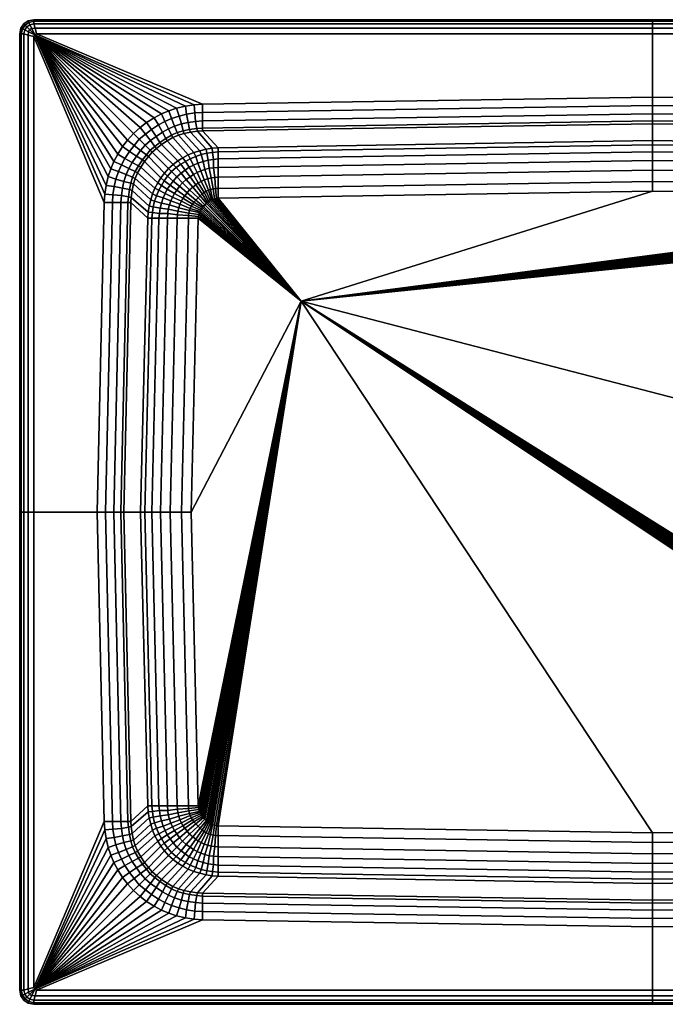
# Model space of a CAD drawing. Extents: x 0 to 900, y 0 to 700.
# Tile 1 of 2: x 0 to 459, y 0 to 700. Entities that reach past the tile are written whole.
import ezdxf

# ---------------------------------------------------------------- set-up
doc = ezdxf.new("R2010")
doc.units = 0
doc.header["$MEASUREMENT"] = 0
doc.layers.get('0').update_dxf_attribs({"linetype": 'CONTINUOUS'})

msp = doc.modelspace()

# ---------------------------------------------------------------- meshes
mesh = msp.add_polyface()
corners = [(7.2601, 696.358, 208), (6.0193, 699.166, 211), (10, 700, 211), (10, 697, 208), (5, 695, 208), (3, 697, 211), (5.994, 699.15, 230), (10, 700, 230), (3, 697, 230), (6.3843, 698.035, 234), (10, 699, 234), (4, 696, 234), (7.2445, 696.352, 237), (10, 697, 237), (5, 695, 237), (8.6834, 693.624, 239), (11, 694, 239), (7, 693, 239), (10.7179, 689.224, 240), (12, 690, 240), (60.4975, 575.893, 240), (10, 688, 240), (60, 570, 240), (61.4099, 582.185, 240), (62.9306, 588.477, 240), (64.7554, 593.956, 240), (66.9992, 599.167, 240), (69.7229, 604.409, 240), (3, 690, 208), (0, 690, 211), (0.8343, 693.981, 211), (3.6416, 692.74, 208), (0, 690, 230), (0.8497, 694.006, 230), (1, 690, 234), (1.9645, 693.616, 234), (3, 690, 237), (3.6478, 692.756, 237), (6, 689, 239), (6.3759, 691.317, 239), (0, 690), (0, 690, 205), (0.8343, 693.981, 205), (0.8497, 694.006), (3, 697, 205), (3, 697), (3.6478, 692.755, 208), (5.994, 699.15), (6.0193, 699.166, 205), (10, 700, 205), (10, 700), (7.2445, 696.352, 208)]
mesh.append_faces([[corners[k] for k in face] for face in [(0, 1, 2, 3), (4, 5, 1, 0), (1, 6, 7, 2), (5, 8, 6, 1), (6, 9, 10, 7), (8, 11, 9, 6), (9, 12, 13, 10), (11, 14, 12, 9), (12, 15, 16, 13), (14, 17, 15, 12), (15, 18, 19, 16), (17, 18, 15), (20, 18, 21, 22), (23, 18, 20), (24, 18, 23), (25, 18, 24), (26, 18, 25), (27, 18, 26), (28, 29, 30, 31), (4, 31, 30, 5), (29, 32, 33, 30), (5, 30, 33, 8), (32, 34, 35, 33), (8, 33, 35, 11), (34, 36, 37, 35), (11, 35, 37, 14), (36, 38, 39, 37), (14, 37, 39, 17), (38, 21, 18, 39), (17, 39, 18), (40, 41, 42, 43), (43, 42, 44, 45), (41, 28, 46, 42), (42, 46, 4, 44), (47, 48, 49, 50), (45, 44, 48, 47), (48, 51, 3, 49), (44, 4, 51, 48)]])
mesh = msp.add_polyface()
corners = [(10, 697, 208), (10, 700, 211), (450, 700, 211), (450, 697, 208), (10, 700, 230), (450, 700, 230), (10, 699, 234), (450, 699, 234), (10, 697, 237), (450, 697, 237), (11, 694, 239), (450, 694, 239), (12, 690, 240), (450, 690, 240), (130, 640, 240), (450, 645, 240), (130, 634, 239), (450, 639, 239), (130, 628, 236), (450, 633, 236), (124.614, 633.724, 239), (125.02, 627.641, 236), (130, 623, 231), (450, 628, 231), (125.828, 622.715, 231), (130, 621, 225), (450, 626, 225), (126.332, 620.7, 225), (141, 609, 130), (450, 614, 130), (136.778, 608.648, 130), (121.34, 619.98, 225), (132.487, 607.98, 130), (141, 606, 116), (450, 611, 116), (137.168, 605.642, 116), (132.988, 605.03, 116), (128.029, 606.867, 130), (129.032, 604.084, 116), (141, 601, 104), (450, 606, 104), (137.725, 600.688, 104), (133.88, 600.187, 104), (130.42, 599.179, 104), (125.132, 602.748, 116), (126.686, 598.01, 104), (141, 595, 97), (450, 600, 97), (137.831, 594.765, 97), (134.71, 594.375, 97), (131.646, 593.54, 97), (128.804, 592.483, 97), (141, 588, 93), (450, 593, 93), (138.778, 587.79, 93), (136.159, 587.512, 93), (133.652, 586.788, 93), (131.255, 586.064, 93), (126.129, 591.369, 97), (129, 585, 93), (10, 700), (10, 700, 205), (450, 700, 205), (450, 700)]
mesh.append_faces([[corners[k] for k in face] for face in [(0, 1, 2, 3), (1, 4, 5, 2), (4, 6, 7, 5), (6, 8, 9, 7), (8, 10, 11, 9), (10, 12, 13, 11), (14, 15, 13, 12), (15, 14, 16, 17), (17, 16, 18, 19), (16, 20, 21, 18), (19, 18, 22, 23), (18, 21, 24, 22), (23, 22, 25, 26), (22, 24, 27, 25), (26, 25, 28, 29), (25, 27, 30, 28), (27, 31, 32, 30), (29, 28, 33, 34), (28, 30, 35, 33), (30, 32, 36, 35), (32, 37, 38, 36), (34, 33, 39, 40), (33, 35, 41, 39), (35, 36, 42, 41), (36, 38, 43, 42), (38, 44, 45, 43), (40, 39, 46, 47), (39, 41, 48, 46), (41, 42, 49, 48), (42, 43, 50, 49), (43, 45, 51, 50), (47, 46, 52, 53), (46, 48, 54, 52), (48, 49, 55, 54), (49, 50, 56, 55), (50, 51, 57, 56), (51, 58, 59, 57), (60, 61, 62, 63), (61, 0, 3, 62)]])
mesh = msp.add_polyface()
corners = [(773, 559, 90), (200, 500, 90), (778, 350, 90), (772.866, 560.004, 90), (772.64, 561.421, 90), (772.287, 562.837, 90), (771.965, 563.642, 90), (771.451, 564.639, 90), (770.772, 565.606, 90), (770.149, 566.406, 90), (769.325, 567.274, 90), (768.279, 568.364, 90), (770, 640, 240), (450, 645, 240), (450, 639, 239), (770, 634, 239), (450, 633, 236), (770, 628, 236), (450, 628, 231), (770, 623, 231), (450, 626, 225), (770, 621, 225), (450, 614, 130), (759, 609, 130), (450, 611, 116), (759, 606, 116), (450, 606, 104), (759, 601, 104), (450, 600, 97), (759, 595, 97), (450, 593, 93), (759, 588, 93), (450, 585, 91), (759, 580, 91), (450, 578, 90), (759, 573, 90), (760.004, 572.866, 90), (761.421, 572.64, 90), (762.837, 572.287, 90), (763.642, 571.965, 90), (764.639, 571.451, 90), (765.585, 570.832, 90), (766.409, 570.121, 90), (767.299, 569.32, 90), (888, 690, 240), (450, 690, 240), (450, 697, 208), (450, 700, 211), (890, 700, 211), (890, 697, 208), (450, 700, 230), (890, 700, 230), (450, 699, 234), (890, 699, 234), (450, 697, 237), (890, 697, 237), (450, 694, 239), (889, 694, 239)]
mesh.append_faces([[corners[k] for k in face] for face in [(0, 1, 2), (3, 1, 0), (4, 1, 3), (5, 1, 4), (6, 1, 5), (7, 1, 6), (8, 1, 7), (9, 1, 8), (10, 1, 9), (11, 1, 10), (12, 13, 14, 15), (15, 14, 16, 17), (17, 16, 18, 19), (19, 18, 20, 21), (21, 20, 22, 23), (23, 22, 24, 25), (25, 24, 26, 27), (27, 26, 28, 29), (29, 28, 30, 31), (31, 30, 32, 33), (33, 32, 34, 35), (35, 34, 1), (36, 35, 1), (37, 36, 1), (38, 37, 1), (39, 38, 1), (40, 39, 1), (41, 40, 1), (42, 41, 1), (43, 42, 1), (11, 43, 1), (13, 12, 44, 45), (46, 47, 48, 49), (47, 50, 51, 48), (50, 52, 53, 51), (52, 54, 55, 53), (54, 56, 57, 55), (56, 45, 44, 57)]])
mesh = msp.add_polyface()
corners = [(773.217, 573.318, 91), (768.279, 568.364, 90), (769.325, 567.274, 90), (774.799, 571.686, 91), (774.98, 627.641, 236), (770, 628, 236), (770, 623, 231), (774.172, 622.715, 231), (770, 621, 225), (773.668, 620.7, 225), (759, 609, 130), (763.222, 608.648, 130), (778.66, 619.98, 225), (767.513, 607.98, 130), (759, 606, 116), (762.832, 605.642, 116), (767.012, 605.03, 116), (770.968, 604.084, 116), (771.971, 606.867, 130), (759, 601, 104), (762.275, 600.688, 104), (766.12, 600.187, 104), (769.58, 599.179, 104), (773.314, 598.01, 104), (774.868, 602.748, 116), (759, 595, 97), (762.169, 594.765, 97), (765.29, 594.375, 97), (768.354, 593.54, 97), (771.196, 592.483, 97), (759, 588, 93), (761.222, 587.79, 93), (763.841, 587.512, 93), (766.349, 586.788, 93), (768.745, 586.064, 93), (773.871, 591.369, 97), (771, 585, 93), (759, 580, 91), (760.777, 579.875, 91), (762.483, 579.65, 91), (764.253, 579.297, 91), (765.847, 578.822, 91), (767.504, 578.01, 91), (773, 584, 93), (768.745, 577.152, 91), (774.874, 582.669, 93), (770.193, 576.094, 91), (759, 573, 90), (760.004, 572.866, 90), (761.421, 572.64, 90), (762.837, 572.287, 90), (763.642, 571.965, 90), (764.639, 571.451, 90), (765.585, 570.832, 90), (766.409, 570.121, 90), (771.61, 574.793, 91), (767.299, 569.32, 90), (450, 700), (450, 700, 205), (890, 700, 205), (890, 700), (450, 697, 208), (890, 697, 208)]
mesh.append_faces([[corners[k] for k in face] for face in [(0, 1, 2, 3), (4, 5, 6, 7), (7, 6, 8, 9), (9, 8, 10, 11), (12, 9, 11, 13), (11, 10, 14, 15), (13, 11, 15, 16), (13, 16, 17, 18), (15, 14, 19, 20), (16, 15, 20, 21), (16, 21, 22, 17), (17, 22, 23, 24), (20, 19, 25, 26), (21, 20, 26, 27), (22, 21, 27, 28), (23, 22, 28, 29), (26, 25, 30, 31), (27, 26, 31, 32), (28, 27, 32, 33), (29, 28, 33, 34), (35, 29, 34, 36), (31, 30, 37, 38), (32, 31, 38, 39), (33, 32, 39, 40), (34, 33, 40, 41), (36, 34, 41, 42), (43, 36, 42, 44), (45, 43, 44, 46), (38, 37, 47, 48), (39, 38, 48, 49), (40, 39, 49, 50), (41, 40, 50, 51), (42, 41, 51, 52), (44, 42, 52, 53), (46, 44, 53, 54), (55, 46, 54, 56), (0, 55, 56, 1), (57, 58, 59, 60), (58, 61, 62, 59)]])
mesh = msp.add_polyface()
corners = [(55, 350, 240), (61, 350, 239), (66, 570, 239), (60, 570, 240), (66.276, 575.386, 239), (60.4975, 575.893, 240), (67, 350, 236), (72, 570, 236), (72.3587, 574.98, 236), (72, 350, 231), (77, 570, 231), (77.2852, 574.172, 231), (74, 350, 225), (79, 570, 225), (79.3002, 573.668, 225), (86, 350, 130), (91, 559, 130), (91.3516, 563.222, 130), (92.0196, 567.513, 130), (80.0205, 578.66, 225), (93.133, 571.971, 130), (80.9776, 583.248, 225), (89, 350, 116), (94, 559, 116), (94.3576, 562.832, 116), (94.97, 567.012, 116), (95.9163, 570.968, 116), (97.2523, 574.868, 116), (94.4133, 576.261, 130), (94, 350, 104), (99, 559, 104), (99.312, 562.275, 104), (99.813, 566.12, 104), (100.821, 569.58, 104), (101.99, 573.314, 104), (100, 350, 97), (105, 559, 97), (105.235, 562.169, 97), (105.625, 565.29, 97), (106.46, 568.354, 97), (107.517, 571.196, 97), (108.631, 573.871, 97), (103.381, 576.434, 104), (107, 350, 93), (112, 559, 93), (10, 688, 240), (10, 350, 240), (3, 350, 208), (0, 350, 211), (0, 690, 211), (3, 690, 208), (0, 350, 230), (0, 690, 230), (1, 350, 234), (1, 690, 234), (3, 350, 237), (3, 690, 237), (6, 350, 239), (6, 689, 239), (0, 350), (0, 350, 205), (0, 690, 205), (0, 690)]
mesh.append_faces([[corners[k] for k in face] for face in [(0, 1, 2, 3), (3, 2, 4, 5), (1, 6, 7, 2), (2, 7, 8, 4), (6, 9, 10, 7), (7, 10, 11, 8), (9, 12, 13, 10), (10, 13, 14, 11), (12, 15, 16, 13), (13, 16, 17, 14), (14, 17, 18, 19), (19, 18, 20, 21), (15, 22, 23, 16), (16, 23, 24, 17), (17, 24, 25, 18), (18, 25, 26, 20), (20, 26, 27, 28), (22, 29, 30, 23), (23, 30, 31, 24), (24, 31, 32, 25), (25, 32, 33, 26), (26, 33, 34, 27), (29, 35, 36, 30), (30, 36, 37, 31), (31, 37, 38, 32), (32, 38, 39, 33), (33, 39, 40, 34), (34, 40, 41, 42), (35, 43, 44, 36), (3, 45, 46, 0), (47, 48, 49, 50), (48, 51, 52, 49), (51, 53, 54, 52), (53, 55, 56, 54), (55, 57, 58, 56), (57, 46, 45, 58), (59, 60, 61, 62), (60, 47, 50, 61)]])
mesh = msp.add_polyface()
corners = [(124.107, 639.502, 240), (130, 640, 240), (12, 690, 240), (10.7179, 689.224, 240), (117.815, 638.59, 240), (111.523, 637.069, 240), (106.044, 635.245, 240), (100.833, 633.001, 240), (95.5914, 630.277, 240), (90.2518, 626.987, 240), (85.5451, 623.383, 240), (80.8306, 619.095, 240), (103.087, 627.601, 239), (108.029, 629.717, 239), (98.5949, 625.149, 239), (93.7492, 622.024, 239), (89.3328, 618.715, 239), (85, 615, 239), (101.423, 619.953, 236), (105.71, 622.392, 236), (97, 617, 236), (93, 614, 236), (89.2534, 610.865, 236), (103.834, 615.652, 231), (108, 618, 231), (99.6927, 612.799, 231), (96.0764, 609.961, 231), (92.8, 607.2, 231), (104.896, 613.989, 225), (108.914, 616.139, 225), (100.812, 611.165, 225), (97.2532, 608.47, 225), (94.2, 605.8, 225), (109, 597, 130), (112.427, 599.575, 130), (69.7229, 604.409, 240), (74.8509, 601.405, 239), (77.9761, 606.251, 239), (73.0133, 609.748, 240), (81.2851, 610.667, 239), (76.6165, 614.455, 240), (80.0471, 598.577, 236), (83, 603, 236), (86, 607, 236), (87.2008, 600.307, 231), (90.0394, 603.924, 231), (91.5304, 602.747, 225)]
mesh.append_faces([[corners[k] for k in face] for face in [(0, 1, 2, 3), (4, 0, 3), (5, 4, 3), (6, 5, 3), (7, 6, 3), (8, 7, 3), (9, 8, 3), (10, 9, 3), (11, 10, 3), (6, 7, 12, 13), (7, 8, 14, 12), (8, 9, 15, 14), (9, 10, 16, 15), (10, 11, 17, 16), (12, 14, 18, 19), (14, 15, 20, 18), (15, 16, 21, 20), (16, 17, 22, 21), (19, 18, 23, 24), (18, 20, 25, 23), (20, 21, 26, 25), (21, 22, 27, 26), (24, 23, 28, 29), (23, 25, 30, 28), (25, 26, 31, 30), (26, 27, 32, 31), (30, 31, 33, 34), (35, 36, 37, 38), (38, 37, 39, 40), (40, 39, 17, 11), (36, 41, 42, 37), (37, 42, 43, 39), (39, 43, 22, 17), (42, 44, 45, 43), (43, 45, 27, 22), (45, 46, 32, 27), (38, 3, 35), (40, 3, 38), (11, 3, 40)]])
mesh = msp.add_polyface()
corners = [(130, 640, 240), (124.107, 639.502, 240), (124.614, 633.724, 239), (130, 634, 239), (117.815, 638.59, 240), (118.627, 632.913, 239), (111.523, 637.069, 240), (113.273, 631.53, 239), (106.044, 635.245, 240), (108.029, 629.717, 239), (119.828, 626.997, 236), (125.02, 627.641, 236), (115, 626, 236), (110.096, 624.276, 236), (103.087, 627.601, 239), (105.71, 622.392, 236), (120.836, 622.045, 231), (125.828, 622.715, 231), (116.248, 621.088, 231), (112.012, 619.728, 231), (108, 618, 231), (121.34, 619.98, 225), (126.332, 620.7, 225), (116.752, 619.022, 225), (112.869, 617.813, 225), (108.914, 616.139, 225), (128.029, 606.867, 130), (132.487, 607.98, 130), (123.739, 605.587, 130), (119.727, 603.861, 130), (104.896, 613.989, 225), (115.937, 601.801, 130), (100.812, 611.165, 225), (112.427, 599.575, 130), (125.132, 602.748, 116), (129.032, 604.084, 116), (121.287, 601.078, 116), (117.771, 599.235, 116), (114.595, 597.287, 116), (109, 597, 130), (111.251, 594.837, 116), (105.793, 594.183, 130), (108, 592, 116), (123.566, 596.619, 104), (126.686, 598.01, 104), (120.39, 595.06, 104), (117.548, 593.112, 104), (114.817, 590.829, 104), (111.749, 588.188, 104), (126.129, 591.369, 97), (128.804, 592.483, 97), (123.51, 589.922, 97), (121.17, 588.363, 97), (118.439, 586.415, 97), (127, 584, 93), (129, 585, 93), (105.163, 588.749, 116), (109.171, 585.183, 104)]
mesh.append_faces([[corners[k] for k in face] for face in [(0, 1, 2, 3), (1, 4, 5, 2), (4, 6, 7, 5), (6, 8, 9, 7), (2, 5, 10, 11), (5, 7, 12, 10), (7, 9, 13, 12), (9, 14, 15, 13), (11, 10, 16, 17), (10, 12, 18, 16), (12, 13, 19, 18), (13, 15, 20, 19), (17, 16, 21, 22), (16, 18, 23, 21), (18, 19, 24, 23), (19, 20, 25, 24), (21, 23, 26, 27), (23, 24, 28, 26), (24, 25, 29, 28), (25, 30, 31, 29), (30, 32, 33, 31), (26, 28, 34, 35), (28, 29, 36, 34), (29, 31, 37, 36), (31, 33, 38, 37), (33, 39, 40, 38), (39, 41, 42, 40), (34, 36, 43, 44), (36, 37, 45, 43), (37, 38, 46, 45), (38, 40, 47, 46), (40, 42, 48, 47), (44, 43, 49, 50), (43, 45, 51, 49), (45, 46, 52, 51), (46, 47, 53, 52), (49, 51, 54, 55), (56, 57, 48, 42)]])
mesh = msp.add_polyface()
corners = [(97.2532, 608.47, 225), (94.2, 605.8, 225), (105.793, 594.183, 130), (109, 597, 130), (60.4975, 575.893, 240), (66.276, 575.386, 239), (67.0871, 581.373, 239), (61.4099, 582.185, 240), (68.4698, 586.727, 239), (62.9306, 588.477, 240), (70.2833, 591.971, 239), (64.7554, 593.956, 240), (72.399, 596.913, 239), (66.9992, 599.167, 240), (74.8509, 601.405, 239), (69.7229, 604.409, 240), (72.3587, 574.98, 236), (73.0034, 580.172, 236), (74, 585, 236), (75.7236, 589.904, 236), (77.6084, 594.29, 236), (80.0471, 598.577, 236), (77.2852, 574.172, 231), (77.9551, 579.164, 231), (78.9122, 583.752, 231), (80.2723, 587.988, 231), (82, 592, 231), (84.348, 596.166, 231), (87.2008, 600.307, 231), (83, 603, 236), (79.3002, 573.668, 225), (80.0205, 578.66, 225), (80.9776, 583.248, 225), (82.1865, 587.131, 225), (83.8606, 591.086, 225), (86.011, 595.104, 225), (88.8352, 599.188, 225), (91.5304, 602.747, 225), (90.0394, 603.924, 231), (93.133, 571.971, 130), (94.4133, 576.261, 130), (96.139, 580.273, 130), (98.1987, 584.063, 130), (100.425, 587.573, 130), (103, 591, 130), (97.2523, 574.868, 116), (98.9223, 578.713, 116), (100.765, 582.229, 116), (102.713, 585.406, 116), (105.163, 588.749, 116), (108, 592, 116), (101.99, 573.314, 104), (103.381, 576.434, 104), (104.94, 579.61, 104), (106.888, 582.452, 104), (109.171, 585.183, 104)]
mesh.append_faces([[corners[k] for k in face] for face in [(0, 1, 2, 3), (4, 5, 6, 7), (7, 6, 8, 9), (9, 8, 10, 11), (11, 10, 12, 13), (13, 12, 14, 15), (5, 16, 17, 6), (6, 17, 18, 8), (8, 18, 19, 10), (10, 19, 20, 12), (12, 20, 21, 14), (16, 22, 23, 17), (17, 23, 24, 18), (18, 24, 25, 19), (19, 25, 26, 20), (20, 26, 27, 21), (21, 27, 28, 29), (22, 30, 31, 23), (23, 31, 32, 24), (24, 32, 33, 25), (25, 33, 34, 26), (26, 34, 35, 27), (27, 35, 36, 28), (28, 36, 37, 38), (32, 39, 40, 33), (33, 40, 41, 34), (34, 41, 42, 35), (35, 42, 43, 36), (36, 43, 44, 37), (37, 44, 2, 1), (40, 45, 46, 41), (41, 46, 47, 42), (42, 47, 48, 43), (43, 48, 49, 44), (44, 49, 50, 2), (45, 51, 52, 46), (46, 52, 53, 47), (47, 53, 54, 48), (48, 54, 55, 49)]])
mesh = msp.add_polyface()
corners = [(114.817, 590.829, 104), (111.749, 588.188, 104), (115.795, 584.1, 97), (118.439, 586.415, 97), (123.51, 589.922, 97), (121.17, 588.363, 97), (125.126, 582.669, 93), (127, 584, 93), (123, 581, 93), (120.796, 579.15, 93), (128.39, 574.793, 91), (129.807, 576.094, 91), (126.783, 573.318, 91), (103.381, 576.434, 104), (108.631, 573.871, 97), (110.078, 576.49, 97), (104.94, 579.61, 104), (111.637, 578.83, 97), (106.888, 582.452, 104), (113.585, 581.561, 97), (109.171, 585.183, 104), (105, 559, 97), (112, 559, 93), (112.21, 561.222, 93), (105.235, 562.169, 97), (112.488, 563.841, 93), (105.625, 565.29, 97), (113.212, 566.349, 93), (106.46, 568.354, 97), (113.936, 568.745, 93), (107.517, 571.196, 97), (115, 571, 93), (116, 573, 93), (117.331, 574.874, 93), (119, 577, 93), (107, 350, 93), (115, 350, 91), (120, 559, 91), (120.125, 560.777, 91), (120.35, 562.483, 91), (120.703, 564.253, 91), (121.178, 565.847, 91), (121.99, 567.504, 91), (122.848, 568.745, 91), (123.906, 570.193, 91), (125.201, 571.686, 91), (122, 350, 90), (127, 559, 90), (127.134, 560.004, 90), (127.36, 561.421, 90), (127.713, 562.837, 90), (128.035, 563.642, 90), (128.549, 564.639, 90), (129.228, 565.606, 90), (129.851, 566.406, 90), (130.675, 567.274, 90)]
mesh.append_faces([[corners[k] for k in face] for face in [(0, 1, 2, 3), (4, 5, 6, 7), (5, 3, 8, 6), (3, 2, 9, 8), (6, 8, 10, 11), (8, 9, 12, 10), (13, 14, 15, 16), (16, 15, 17, 18), (18, 17, 19, 20), (20, 19, 2, 1), (21, 22, 23, 24), (24, 23, 25, 26), (26, 25, 27, 28), (28, 27, 29, 30), (30, 29, 31, 14), (14, 31, 32, 15), (15, 32, 33, 17), (17, 33, 34, 19), (19, 34, 9, 2), (35, 36, 37, 22), (22, 37, 38, 23), (23, 38, 39, 25), (25, 39, 40, 27), (27, 40, 41, 29), (29, 41, 42, 31), (31, 42, 43, 32), (32, 43, 44, 33), (33, 44, 45, 34), (34, 45, 12, 9), (36, 46, 47, 37), (37, 47, 48, 38), (38, 48, 49, 39), (40, 39, 49, 50), (41, 40, 50, 51), (42, 41, 51, 52), (43, 42, 52, 53), (44, 43, 53, 54), (45, 44, 54, 55)]])
mesh = msp.add_polyface()
corners = [(141, 588, 93), (141, 580, 91), (450, 585, 91), (450, 593, 93), (138.778, 587.79, 93), (139.223, 579.875, 91), (136.159, 587.512, 93), (137.517, 579.65, 91), (133.652, 586.788, 93), (135.747, 579.297, 91), (131.255, 586.064, 93), (134.153, 578.822, 91), (129, 585, 93), (132.496, 578.01, 91), (127, 584, 93), (131.255, 577.152, 91), (125.126, 582.669, 93), (129.807, 576.094, 91), (141, 573, 90), (450, 578, 90), (139.996, 572.866, 90), (138.579, 572.64, 90), (137.163, 572.287, 90), (136.358, 571.965, 90), (135.361, 571.451, 90), (134.415, 570.832, 90), (133.591, 570.121, 90), (128.39, 574.793, 91), (132.701, 569.32, 90), (126.783, 573.318, 91), (131.721, 568.364, 90), (200, 500, 90), (125.201, 571.686, 91), (130.675, 567.274, 90), (122, 350, 90), (127, 559, 90), (127.134, 560.004, 90), (127.36, 561.421, 90), (127.713, 562.837, 90), (128.035, 563.642, 90), (128.549, 564.639, 90), (129.228, 565.606, 90), (129.851, 566.406, 90)]
mesh.append_faces([[corners[k] for k in face] for face in [(0, 1, 2, 3), (0, 4, 5, 1), (4, 6, 7, 5), (6, 8, 9, 7), (8, 10, 11, 9), (10, 12, 13, 11), (12, 14, 15, 13), (14, 16, 17, 15), (1, 18, 19, 2), (5, 20, 18, 1), (7, 21, 20, 5), (9, 22, 21, 7), (11, 23, 22, 9), (13, 24, 23, 11), (15, 25, 24, 13), (17, 26, 25, 15), (27, 28, 26, 17), (29, 30, 28, 27), (18, 31, 19), (20, 31, 18), (21, 31, 20), (22, 31, 21), (23, 31, 22), (24, 31, 23), (25, 31, 24), (26, 31, 25), (28, 31, 26), (30, 31, 28), (29, 32, 33, 30), (34, 31, 35), (36, 35, 31), (37, 36, 31), (38, 37, 31), (39, 38, 31), (40, 39, 31), (41, 40, 31), (42, 41, 31), (33, 42, 31), (30, 33, 31)]])
mesh = msp.add_polyface()
corners = [(112, 141, 93), (120, 141, 91), (115, 350, 91), (107, 350, 93), (112.21, 138.778, 93), (120.125, 139.223, 91), (112.488, 136.159, 93), (120.35, 137.517, 91), (113.212, 133.652, 93), (120.703, 135.747, 91), (113.936, 131.255, 93), (121.178, 134.153, 91), (115, 129, 93), (121.99, 132.496, 91), (116, 127, 93), (122.848, 131.255, 91), (117.331, 125.126, 93), (123.906, 129.807, 91), (127, 141, 90), (122, 350, 90), (127.134, 139.996, 90), (127.36, 138.579, 90), (127.713, 137.163, 90), (128.035, 136.358, 90), (128.549, 135.361, 90), (129.228, 134.394, 90), (129.851, 133.594, 90), (125.201, 128.314, 91), (130.675, 132.726, 90), (126.783, 126.682, 91), (131.721, 131.636, 90), (200, 500, 90), (128.39, 125.207, 91), (132.701, 130.68, 90), (141, 127, 90), (450, 122, 90), (139.996, 127.134, 90), (138.579, 127.36, 90), (137.163, 127.713, 90), (136.358, 128.035, 90), (135.361, 128.549, 90), (134.415, 129.168, 90), (133.591, 129.879, 90)]
mesh.append_faces([[corners[k] for k in face] for face in [(0, 1, 2, 3), (4, 5, 1, 0), (6, 7, 5, 4), (6, 8, 9, 7), (8, 10, 11, 9), (10, 12, 13, 11), (12, 14, 15, 13), (14, 16, 17, 15), (1, 18, 19, 2), (5, 20, 18, 1), (7, 21, 20, 5), (7, 9, 22, 21), (9, 11, 23, 22), (11, 13, 24, 23), (13, 15, 25, 24), (15, 17, 26, 25), (17, 27, 28, 26), (27, 29, 30, 28), (18, 31, 19), (20, 31, 18), (21, 31, 20), (22, 31, 21), (23, 31, 22), (24, 31, 23), (25, 31, 24), (26, 31, 25), (28, 31, 26), (30, 31, 28), (32, 33, 30, 29), (34, 35, 31), (36, 34, 31), (37, 36, 31), (38, 37, 31), (39, 38, 31), (40, 39, 31), (41, 40, 31), (42, 41, 31), (33, 42, 31), (30, 33, 31)]])
mesh = msp.add_polyface()
corners = [(759, 112, 93), (759, 120, 91), (450, 115, 91), (450, 107, 93), (761.222, 112.21, 93), (760.777, 120.125, 91), (763.841, 112.488, 93), (762.483, 120.35, 91), (766.349, 113.212, 93), (764.253, 120.703, 91), (768.745, 113.936, 93), (765.847, 121.178, 91), (771, 115, 93), (767.504, 121.99, 91), (773, 116, 93), (768.745, 122.848, 91), (759, 127, 90), (450, 122, 90), (760.004, 127.134, 90), (761.421, 127.36, 90), (762.837, 127.713, 90), (763.642, 128.035, 90), (764.639, 128.549, 90), (765.585, 129.168, 90), (770.193, 123.906, 91), (766.409, 129.879, 90), (771.61, 125.207, 91), (767.299, 130.68, 90), (773.217, 126.682, 91), (768.279, 131.636, 90), (200, 500, 90), (774.799, 128.314, 91), (769.325, 132.726, 90), (773, 141, 90), (778, 350, 90), (772.866, 139.996, 90), (772.64, 138.579, 90), (772.287, 137.163, 90), (771.965, 136.358, 90), (771.451, 135.361, 90), (770.772, 134.394, 90), (770.149, 133.594, 90)]
mesh.append_faces([[corners[k] for k in face] for face in [(0, 1, 2, 3), (4, 5, 1, 0), (6, 7, 5, 4), (8, 9, 7, 6), (10, 11, 9, 8), (12, 13, 11, 10), (14, 15, 13, 12), (1, 16, 17, 2), (5, 18, 16, 1), (7, 19, 18, 5), (9, 20, 19, 7), (11, 21, 20, 9), (13, 22, 21, 11), (15, 23, 22, 13), (24, 25, 23, 15), (26, 27, 25, 24), (28, 29, 27, 26), (16, 30, 17), (18, 30, 16), (19, 30, 18), (20, 30, 19), (21, 30, 20), (22, 30, 21), (23, 30, 22), (25, 30, 23), (27, 30, 25), (29, 30, 27), (28, 31, 32, 29), (33, 34, 30), (35, 33, 30), (36, 35, 30), (37, 36, 30), (38, 37, 30), (39, 38, 30), (40, 39, 30), (41, 40, 30), (32, 41, 30), (29, 32, 30)]])
mesh = msp.add_polyface()
corners = [(55, 350, 240), (10, 350, 240), (10, 12, 240), (60, 130, 240), (3, 10, 208), (0, 10, 211), (0, 350, 211), (3, 350, 208), (0, 10, 230), (0, 350, 230), (1, 10, 234), (1, 350, 234), (3, 10, 237), (3, 350, 237), (6, 11, 239), (6, 350, 239), (66, 130, 239), (61, 350, 239), (72, 130, 236), (67, 350, 236), (66.276, 124.614, 239), (72.3587, 125.02, 236), (77, 130, 231), (72, 350, 231), (77.2852, 125.828, 231), (79, 130, 225), (74, 350, 225), (79.3002, 126.332, 225), (91, 141, 130), (86, 350, 130), (91.3516, 136.778, 130), (80.0205, 121.34, 225), (92.0196, 132.487, 130), (94, 141, 116), (89, 350, 116), (94.3576, 137.168, 116), (94.97, 132.988, 116), (93.133, 128.029, 130), (95.9163, 129.032, 116), (99, 141, 104), (94, 350, 104), (99.312, 137.725, 104), (99.813, 133.88, 104), (100.821, 130.42, 104), (97.2523, 125.132, 116), (101.99, 126.686, 104), (105, 141, 97), (100, 350, 97), (105.235, 137.831, 97), (105.625, 134.71, 97), (106.46, 131.646, 97), (107.517, 128.804, 97), (112, 141, 93), (107, 350, 93), (112.21, 138.778, 93), (112.488, 136.159, 93), (113.212, 133.652, 93), (113.936, 131.255, 93), (108.631, 126.129, 97), (115, 129, 93), (0, 10), (0, 10, 205), (0, 350, 205), (0, 350)]
mesh.append_faces([[corners[k] for k in face] for face in [(0, 1, 2, 3), (4, 5, 6, 7), (5, 8, 9, 6), (8, 10, 11, 9), (10, 12, 13, 11), (12, 14, 15, 13), (14, 2, 1, 15), (3, 16, 17, 0), (16, 18, 19, 17), (20, 21, 18, 16), (18, 22, 23, 19), (21, 24, 22, 18), (22, 25, 26, 23), (24, 27, 25, 22), (25, 28, 29, 26), (27, 30, 28, 25), (31, 32, 30, 27), (28, 33, 34, 29), (30, 35, 33, 28), (32, 36, 35, 30), (32, 37, 38, 36), (33, 39, 40, 34), (35, 41, 39, 33), (36, 42, 41, 35), (36, 38, 43, 42), (38, 44, 45, 43), (39, 46, 47, 40), (41, 48, 46, 39), (42, 49, 48, 41), (42, 43, 50, 49), (43, 45, 51, 50), (46, 52, 53, 47), (48, 54, 52, 46), (49, 55, 54, 48), (49, 50, 56, 55), (50, 51, 57, 56), (51, 58, 59, 57), (60, 61, 62, 63), (61, 4, 7, 62)]])
mesh = msp.add_polyface()
corners = [(60, 130, 240), (10, 12, 240), (10.7179, 10.7758, 240), (60.4975, 124.107, 240), (61.4099, 117.815, 240), (62.9306, 111.523, 240), (64.7554, 106.044, 240), (66.9992, 100.833, 240), (69.7229, 95.5914, 240), (73.0133, 90.2518, 240), (76.6165, 85.5451, 240), (80.8306, 80.9053, 240), (72.399, 103.087, 239), (70.2833, 108.029, 239), (74.8509, 98.5949, 239), (77.9761, 93.7492, 239), (81.2851, 89.3328, 239), (85, 85, 239), (80.0471, 101.423, 236), (77.6084, 105.71, 236), (83, 97, 236), (86, 93, 236), (89.2534, 89.1348, 236), (84.348, 103.834, 231), (82, 108, 231), (87.2008, 99.6927, 231), (90.0394, 96.0764, 231), (92.8, 92.8, 231), (86.011, 104.896, 225), (83.8606, 108.914, 225), (88.8352, 100.812, 225), (91.5304, 97.2532, 225), (94.2, 94.2, 225), (103, 109, 130), (100.425, 112.427, 130), (95.5914, 69.7229, 240), (98.5949, 74.8509, 239), (93.7492, 77.9761, 239), (90.2518, 73.0133, 240), (89.3328, 81.2851, 239), (85.5451, 76.6165, 240), (101.423, 80.0471, 236), (97, 83, 236), (93, 86, 236), (99.6927, 87.2008, 231), (96.0764, 90.0394, 231), (97.2532, 91.5304, 225)]
mesh.append_faces([[corners[k] for k in face] for face in [(0, 1, 2, 3), (3, 2, 4), (5, 4, 2), (6, 5, 2), (7, 6, 2), (8, 7, 2), (9, 8, 2), (10, 9, 2), (11, 10, 2), (6, 7, 12, 13), (7, 8, 14, 12), (8, 9, 15, 14), (9, 10, 16, 15), (10, 11, 17, 16), (12, 14, 18, 19), (14, 15, 20, 18), (15, 16, 21, 20), (16, 17, 22, 21), (19, 18, 23, 24), (18, 20, 25, 23), (20, 21, 26, 25), (21, 22, 27, 26), (24, 23, 28, 29), (23, 25, 30, 28), (25, 26, 31, 30), (26, 27, 32, 31), (30, 31, 33, 34), (35, 36, 37, 38), (38, 37, 39, 40), (40, 39, 17, 11), (36, 41, 42, 37), (37, 42, 43, 39), (39, 43, 22, 17), (42, 44, 45, 43), (43, 45, 27, 22), (45, 46, 32, 27), (38, 2, 35), (40, 2, 38), (11, 2, 40)]])
mesh = msp.add_polyface()
corners = [(60.4975, 124.107, 240), (66.276, 124.614, 239), (66, 130, 239), (60, 130, 240), (61.4099, 117.815, 240), (67.0871, 118.627, 239), (62.9306, 111.523, 240), (68.4698, 113.273, 239), (64.7554, 106.044, 240), (70.2833, 108.029, 239), (73.0034, 119.828, 236), (72.3587, 125.02, 236), (74, 115, 236), (75.7236, 110.096, 236), (72.399, 103.087, 239), (77.6084, 105.71, 236), (77.9551, 120.836, 231), (77.2852, 125.828, 231), (78.9122, 116.248, 231), (80.2723, 112.012, 231), (82, 108, 231), (80.0205, 121.34, 225), (79.3002, 126.332, 225), (80.9776, 116.752, 225), (82.1865, 112.869, 225), (83.8606, 108.914, 225), (93.133, 128.029, 130), (92.0196, 132.487, 130), (94.4133, 123.739, 130), (96.139, 119.727, 130), (86.011, 104.896, 225), (98.1987, 115.937, 130), (88.8352, 100.812, 225), (100.425, 112.427, 130), (97.2523, 125.132, 116), (95.9163, 129.032, 116), (98.9223, 121.287, 116), (100.765, 117.771, 116), (102.713, 114.595, 116), (103, 109, 130), (105.163, 111.251, 116), (105.793, 105.817, 130), (108, 108, 116), (103.381, 123.566, 104), (101.99, 126.686, 104), (104.94, 120.39, 104), (106.888, 117.548, 104), (109.171, 114.817, 104), (111.749, 111.812, 104), (108.631, 126.129, 97), (107.517, 128.804, 97), (110.078, 123.51, 97), (111.637, 121.17, 97), (113.585, 118.439, 97), (116, 127, 93), (115, 129, 93), (111.251, 105.163, 116), (114.817, 109.171, 104)]
mesh.append_faces([[corners[k] for k in face] for face in [(0, 1, 2, 3), (4, 5, 1, 0), (4, 6, 7, 5), (6, 8, 9, 7), (5, 10, 11, 1), (5, 7, 12, 10), (7, 9, 13, 12), (9, 14, 15, 13), (10, 16, 17, 11), (10, 12, 18, 16), (12, 13, 19, 18), (13, 15, 20, 19), (16, 21, 22, 17), (16, 18, 23, 21), (18, 19, 24, 23), (19, 20, 25, 24), (21, 23, 26, 27), (23, 24, 28, 26), (24, 25, 29, 28), (25, 30, 31, 29), (30, 32, 33, 31), (26, 28, 34, 35), (28, 29, 36, 34), (29, 31, 37, 36), (31, 33, 38, 37), (33, 39, 40, 38), (39, 41, 42, 40), (34, 36, 43, 44), (36, 37, 45, 43), (37, 38, 46, 45), (38, 40, 47, 46), (40, 42, 48, 47), (44, 43, 49, 50), (43, 45, 51, 49), (45, 46, 52, 51), (46, 47, 53, 52), (49, 51, 54, 55), (56, 57, 48, 42)]])
mesh = msp.add_polyface()
corners = [(109.171, 114.817, 104), (111.749, 111.812, 104), (115.795, 115.9, 97), (113.585, 118.439, 97), (110.078, 123.51, 97), (111.637, 121.17, 97), (117.331, 125.126, 93), (116, 127, 93), (119, 123, 93), (120.796, 120.85, 93), (125.201, 128.314, 91), (123.906, 129.807, 91), (126.783, 126.682, 91), (123.566, 103.381, 104), (126.129, 108.631, 97), (123.51, 110.078, 97), (120.39, 104.94, 104), (121.17, 111.637, 97), (117.548, 106.888, 104), (118.439, 113.585, 97), (114.817, 109.171, 104), (141, 105, 97), (141, 112, 93), (138.778, 112.21, 93), (137.831, 105.235, 97), (136.159, 112.488, 93), (134.71, 105.625, 97), (133.652, 113.212, 93), (131.646, 106.46, 97), (131.255, 113.936, 93), (128.804, 107.517, 97), (129, 115, 93), (127, 116, 93), (125.126, 117.331, 93), (123, 119, 93), (450, 107, 93), (450, 115, 91), (141, 120, 91), (139.223, 120.125, 91), (137.517, 120.35, 91), (135.747, 120.703, 91), (134.153, 121.178, 91), (132.496, 121.99, 91), (131.255, 122.848, 91), (129.807, 123.906, 91), (128.39, 125.207, 91), (450, 122, 90), (141, 127, 90), (139.996, 127.134, 90), (138.579, 127.36, 90), (137.163, 127.713, 90), (136.358, 128.035, 90), (135.361, 128.549, 90), (134.415, 129.168, 90), (133.591, 129.879, 90), (132.701, 130.68, 90)]
mesh.append_faces([[corners[k] for k in face] for face in [(0, 1, 2, 3), (4, 5, 6, 7), (5, 3, 8, 6), (3, 2, 9, 8), (6, 8, 10, 11), (8, 9, 12, 10), (13, 14, 15, 16), (16, 15, 17, 18), (18, 17, 19, 20), (20, 19, 2, 1), (21, 22, 23, 24), (24, 23, 25, 26), (26, 25, 27, 28), (28, 27, 29, 30), (30, 29, 31, 14), (14, 31, 32, 15), (15, 32, 33, 17), (17, 33, 34, 19), (19, 34, 9, 2), (35, 36, 37, 22), (22, 37, 38, 23), (23, 38, 39, 25), (25, 39, 40, 27), (27, 40, 41, 29), (29, 41, 42, 31), (31, 42, 43, 32), (32, 43, 44, 33), (33, 44, 45, 34), (34, 45, 12, 9), (37, 36, 46, 47), (38, 37, 47, 48), (38, 48, 49, 39), (39, 49, 50, 40), (40, 50, 51, 41), (41, 51, 52, 42), (42, 52, 53, 43), (43, 53, 54, 44), (44, 54, 55, 45)]])
mesh = msp.add_polyface()
corners = [(450, 55, 240), (450, 61, 239), (130, 66, 239), (130, 60, 240), (124.614, 66.276, 239), (124.107, 60.4975, 240), (450, 67, 236), (130, 72, 236), (125.02, 72.3587, 236), (450, 72, 231), (130, 77, 231), (125.828, 77.2852, 231), (450, 74, 225), (130, 79, 225), (126.332, 79.3002, 225), (450, 86, 130), (141, 91, 130), (136.778, 91.3516, 130), (132.487, 92.0196, 130), (121.34, 80.0205, 225), (128.029, 93.133, 130), (116.752, 80.9776, 225), (450, 89, 116), (141, 94, 116), (137.168, 94.3576, 116), (132.988, 94.97, 116), (129.032, 95.9163, 116), (125.132, 97.2523, 116), (123.739, 94.4133, 130), (450, 94, 104), (141, 99, 104), (137.725, 99.312, 104), (133.88, 99.813, 104), (130.42, 100.821, 104), (126.686, 101.99, 104), (123.566, 103.381, 104), (121.287, 98.9223, 116), (450, 100, 97), (141, 105, 97), (137.831, 105.235, 97), (134.71, 105.625, 97), (131.646, 106.46, 97), (128.804, 107.517, 97), (126.129, 108.631, 97), (450, 107, 93), (141, 112, 93), (10, 3, 208), (450, 3, 208), (450, 0, 211), (10, 0, 211), (450, 0, 230), (10, 0, 230), (450, 1, 234), (10, 1, 234), (450, 3, 237), (10, 3, 237), (450, 6, 239), (11, 6, 239), (450, 10, 240), (12, 10, 240), (10, 0), (450, 0), (450, 0, 205), (10, 0, 205)]
mesh.append_faces([[corners[k] for k in face] for face in [(0, 1, 2, 3), (3, 2, 4, 5), (1, 6, 7, 2), (2, 7, 8, 4), (6, 9, 10, 7), (7, 10, 11, 8), (9, 12, 13, 10), (10, 13, 14, 11), (12, 15, 16, 13), (13, 16, 17, 14), (14, 17, 18, 19), (19, 18, 20, 21), (15, 22, 23, 16), (16, 23, 24, 17), (17, 24, 25, 18), (18, 25, 26, 20), (20, 26, 27, 28), (22, 29, 30, 23), (23, 30, 31, 24), (24, 31, 32, 25), (25, 32, 33, 26), (26, 33, 34, 27), (27, 34, 35, 36), (29, 37, 38, 30), (30, 38, 39, 31), (31, 39, 40, 32), (32, 40, 41, 33), (33, 41, 42, 34), (34, 42, 43, 35), (37, 44, 45, 38), (46, 47, 48, 49), (49, 48, 50, 51), (51, 50, 52, 53), (53, 52, 54, 55), (55, 54, 56, 57), (57, 56, 58, 59), (3, 59, 58, 0), (60, 61, 62, 63), (63, 62, 47, 46)]])
mesh = msp.add_polyface()
corners = [(450, 3, 208), (890, 3, 208), (890, 0, 211), (450, 0, 211), (890, 0, 230), (450, 0, 230), (890, 1, 234), (450, 1, 234), (890, 3, 237), (450, 3, 237), (889, 6, 239), (450, 6, 239), (888, 10, 240), (450, 10, 240), (450, 55, 240), (770, 60, 240), (770, 66, 239), (450, 61, 239), (770, 72, 236), (450, 67, 236), (770, 77, 231), (450, 72, 231), (774.98, 72.3587, 236), (774.172, 77.2852, 231), (770, 79, 225), (450, 74, 225), (773.668, 79.3002, 225), (759, 91, 130), (450, 86, 130), (763.222, 91.3516, 130), (778.66, 80.0205, 225), (767.513, 92.0196, 130), (759, 94, 116), (450, 89, 116), (762.832, 94.3576, 116), (767.012, 94.97, 116), (771.971, 93.133, 130), (770.968, 95.9163, 116), (759, 99, 104), (450, 94, 104), (762.275, 99.312, 104), (766.12, 99.813, 104), (769.58, 100.821, 104), (774.868, 97.2523, 116), (773.314, 101.99, 104), (759, 105, 97), (450, 100, 97), (762.169, 105.235, 97), (765.29, 105.625, 97), (768.354, 106.46, 97), (771.196, 107.517, 97), (759, 112, 93), (450, 107, 93), (761.222, 112.21, 93), (763.841, 112.488, 93), (766.349, 113.212, 93), (768.745, 113.936, 93), (773.871, 108.631, 97), (771, 115, 93), (450, 0), (890, 0), (890, 0, 205), (450, 0, 205)]
mesh.append_faces([[corners[k] for k in face] for face in [(0, 1, 2, 3), (3, 2, 4, 5), (5, 4, 6, 7), (7, 6, 8, 9), (9, 8, 10, 11), (11, 10, 12, 13), (14, 13, 12, 15), (15, 16, 17, 14), (16, 18, 19, 17), (18, 20, 21, 19), (22, 23, 20, 18), (20, 24, 25, 21), (23, 26, 24, 20), (24, 27, 28, 25), (26, 29, 27, 24), (30, 31, 29, 26), (27, 32, 33, 28), (29, 34, 32, 27), (31, 35, 34, 29), (31, 36, 37, 35), (32, 38, 39, 33), (34, 40, 38, 32), (35, 41, 40, 34), (35, 37, 42, 41), (37, 43, 44, 42), (38, 45, 46, 39), (40, 47, 45, 38), (41, 48, 47, 40), (41, 42, 49, 48), (42, 44, 50, 49), (45, 51, 52, 46), (47, 53, 51, 45), (48, 54, 53, 47), (49, 55, 54, 48), (50, 56, 55, 49), (57, 58, 56, 50), (59, 60, 61, 62), (62, 61, 1, 0)]])
mesh = msp.add_polyface()
corners = [(91.5304, 97.2532, 225), (94.2, 94.2, 225), (105.793, 105.817, 130), (103, 109, 130), (124.107, 60.4975, 240), (124.614, 66.276, 239), (118.627, 67.0871, 239), (117.815, 61.4099, 240), (113.273, 68.4698, 239), (111.523, 62.9306, 240), (108.029, 70.2833, 239), (106.044, 64.7554, 240), (103.087, 72.399, 239), (100.833, 66.9992, 240), (98.5949, 74.8509, 239), (95.5914, 69.7229, 240), (125.02, 72.3587, 236), (119.828, 73.0034, 236), (115, 74, 236), (110.096, 75.7236, 236), (105.71, 77.6084, 236), (101.423, 80.0471, 236), (125.828, 77.2852, 231), (120.836, 77.9551, 231), (116.248, 78.9122, 231), (112.012, 80.2723, 231), (108, 82, 231), (103.834, 84.348, 231), (99.6927, 87.2008, 231), (97, 83, 236), (126.332, 79.3002, 225), (121.34, 80.0205, 225), (116.752, 80.9776, 225), (112.869, 82.1865, 225), (108.914, 83.8606, 225), (104.896, 86.011, 225), (100.812, 88.8352, 225), (97.2532, 91.5304, 225), (96.0764, 90.0394, 231), (128.029, 93.133, 130), (123.739, 94.4133, 130), (119.727, 96.139, 130), (115.937, 98.1987, 130), (112.427, 100.425, 130), (109, 103, 130), (125.132, 97.2523, 116), (121.287, 98.9223, 116), (117.771, 100.765, 116), (114.595, 102.713, 116), (111.251, 105.163, 116), (108, 108, 116), (123.566, 103.381, 104), (120.39, 104.94, 104), (117.548, 106.888, 104), (114.817, 109.171, 104)]
mesh.append_faces([[corners[k] for k in face] for face in [(0, 1, 2, 3), (4, 5, 6, 7), (7, 6, 8, 9), (9, 8, 10, 11), (11, 10, 12, 13), (13, 12, 14, 15), (5, 16, 17, 6), (6, 17, 18, 8), (8, 18, 19, 10), (10, 19, 20, 12), (12, 20, 21, 14), (16, 22, 23, 17), (17, 23, 24, 18), (18, 24, 25, 19), (19, 25, 26, 20), (20, 26, 27, 21), (21, 27, 28, 29), (22, 30, 31, 23), (23, 31, 32, 24), (24, 32, 33, 25), (25, 33, 34, 26), (26, 34, 35, 27), (27, 35, 36, 28), (28, 36, 37, 38), (32, 39, 40, 33), (33, 40, 41, 34), (34, 41, 42, 35), (35, 42, 43, 36), (36, 43, 44, 37), (37, 44, 2, 1), (40, 45, 46, 41), (41, 46, 47, 42), (42, 47, 48, 43), (43, 48, 49, 44), (44, 49, 50, 2), (46, 51, 52, 47), (47, 52, 53, 48), (48, 53, 54, 49)]])
mesh = msp.add_polyface()
corners = [(3.6416, 7.2601, 208), (0.8343, 6.0193, 211), (0, 10, 211), (3, 10, 208), (5, 5, 208), (3, 3, 211), (0.8497, 5.994, 230), (0, 10, 230), (3, 3, 230), (1.9645, 6.3843, 234), (1, 10, 234), (4, 4, 234), (3.6478, 7.2445, 237), (3, 10, 237), (5, 5, 237), (6.3759, 8.6834, 239), (6, 11, 239), (7, 7, 239), (10.7179, 10.7758, 240), (10, 12, 240), (7.2601, 3.6416, 208), (10, 3, 208), (10, 0, 211), (6.0193, 0.8343, 211), (10, 0, 230), (5.994, 0.8497, 230), (10, 1, 234), (6.3843, 1.9645, 234), (10, 3, 237), (7.2445, 3.6478, 237), (11, 6, 239), (8.6834, 6.3759, 239), (12, 10, 240), (124.107, 60.4975, 240), (130, 60, 240), (117.815, 61.4099, 240), (111.523, 62.9306, 240), (106.044, 64.7554, 240), (100.833, 66.9992, 240), (95.5914, 69.7229, 240), (0.8497, 5.994), (0.8343, 6.0193, 205), (0, 10, 205), (0, 10), (3, 3), (3, 3, 205), (3.6478, 7.2445, 208), (10, 0), (10, 0, 205), (6.0193, 0.8343, 205), (5.994, 0.8497), (7.2445, 3.6478, 208)]
mesh.append_faces([[corners[k] for k in face] for face in [(0, 1, 2, 3), (4, 5, 1, 0), (1, 6, 7, 2), (5, 8, 6, 1), (6, 9, 10, 7), (8, 11, 9, 6), (9, 12, 13, 10), (11, 14, 12, 9), (12, 15, 16, 13), (14, 17, 15, 12), (15, 18, 19, 16), (17, 18, 15), (20, 21, 22, 23), (4, 20, 23, 5), (23, 22, 24, 25), (5, 23, 25, 8), (25, 24, 26, 27), (8, 25, 27, 11), (27, 26, 28, 29), (11, 27, 29, 14), (29, 28, 30, 31), (14, 29, 31, 17), (31, 30, 32, 18), (17, 31, 18), (33, 18, 32, 34), (35, 18, 33), (36, 18, 35), (37, 18, 36), (38, 18, 37), (39, 18, 38), (40, 41, 42, 43), (44, 45, 41, 40), (41, 46, 3, 42), (45, 4, 46, 41), (47, 48, 49, 50), (50, 49, 45, 44), (48, 21, 51, 49), (49, 51, 4, 45)]])

doc.saveas('drawing.dxf')
